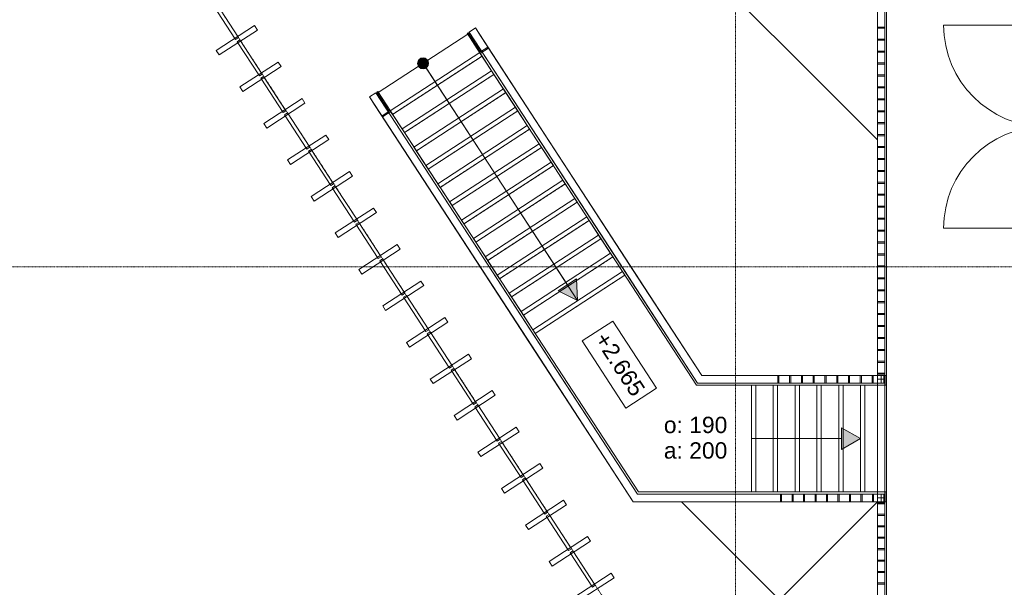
# Model space of a CAD drawing. Extents: x 0 to 92550, y 0 to 59400.
# Tile 10 of 94: x 14171 to 23207, y 25208 to 30419. Entities that reach past the tile are written whole.
import ezdxf
from ezdxf.xclip import XClip

# ---------------------------------------------------------------- set-up
doc = ezdxf.new("R2010")
doc.units = 0
doc.header["$MEASUREMENT"] = 0
doc.header["$XCLIPFRAME"] = 0
for name, pattern in [('Streep-punt fijn', [1251.000023, 626.000023, -312.5, 0, -312.5]), ('Streeplijn fijn', [234.119993, 155.999994, -78.119999]), ('Wipeout_Contour', [100000, 0, -100000])]:
    doc.linetypes.add(name, pattern=pattern)
for name, color, linetype in [('ZZ 21 Vliesgevel', 7, 'Continuous'), ('ZZ 22 Binnenwand metal stud', 7, 'Continuous'), ('ZZ 24 Vaste trappen', 7, 'Continuous'), ('ZZ 34 Balustrades', 7, 'Continuous'), ('ZZ 43 Vloerafwerking algemeen', 7, 'Continuous'), ('ZZ A Stramien', 7, 'Continuous'), ('ZZ Aankleding 2D tek', 7, 'Continuous'), ('ZZ Info_tekst Algemeen', 7, 'Continuous'), ('ZZ Zone Gebruiksruimten', 7, 'Continuous')]:
    doc.layers.add(name, color=color, linetype=linetype)
doc.styles.add('GENERATED_STYLE_2', font='arial.ttf')

# ---------------------------------------------------------------- blocks, each defined once
blk = doc.blocks.new('Drawing_1_1', base_point=(5738.9, 6500))
at = {"layer": 'ZZ 24 Vaste trappen', "linetype": 'Continuous', "lineweight": 0, "true_color": 0x000000}
for points in [[(17822.4, 30018.2), (17826.2, 29999), (17837.1, 29982.8), (17853.3, 29972), (17872.4, 29968.2), (17891.6, 29972), (17907.8, 29982.8), (17918.6, 29999), (17922.4, 30018.2), (17918.6, 30037.3), (17907.8, 30053.5), (17891.6, 30064.4), (17872.4, 30068.2), (17853.3, 30064.4), (17837.1, 30053.5), (17826.2, 30037.3)], [(19291.2, 27839.4), (19280.5, 28039.1), (19112.9, 27930)], [(21886.9, 26573.1), (21713.7, 26673.1), (21713.7, 26473.1)]]:
    blk.add_hatch(color=18, dxfattribs=at).paths.add_polyline_path(points)
at = {"layer": 'ZZ 21 Vliesgevel', "color": 7, "linetype": 'Continuous', "lineweight": 9, "ltscale": 0.01, "flags": 128}
for points in [[(16152.2, 30237.2), (16178.2, 30254.1), (15973, 30569.2), (15947, 30552.3)], [(15974.2, 30136.8), (16001.5, 30094.9), (16352.6, 30323.5), (16325.3, 30365.4)], [(16370.5, 29902), (16396.5, 29918.9), (16191.3, 30234), (16165.3, 30217.1)], [(16192.4, 29801.6), (16219.7, 29759.7), (16570.9, 29988.3), (16543.6, 30030.2)], [(16588.8, 29566.8), (16614.7, 29583.7), (16409.6, 29898.8), (16383.6, 29881.9)], [(16410.7, 29466.4), (16438, 29424.5), (16789.1, 29653.1), (16761.8, 29695)], [(16807, 29231.6), (16833, 29248.5), (16627.8, 29563.6), (16601.9, 29546.7)], [(16629, 29131.2), (16656.3, 29089.3), (17007.4, 29317.9), (16980.1, 29359.8)], [(17025.3, 28896.4), (17051.3, 28913.3), (16846.1, 29228.4), (16820.1, 29211.5)], [(16847.3, 28796), (16874.6, 28754.1), (17225.7, 28982.7), (17198.4, 29024.6)], [(17243.6, 28561.2), (17269.6, 28578.1), (17064.4, 28893.2), (17038.4, 28876.3)], [(17065.5, 28460.8), (17092.8, 28418.9), (17443.9, 28647.5), (17416.7, 28689.4)], [(17461.9, 28226), (17487.8, 28242.9), (17282.7, 28558), (17256.7, 28541.1)], [(17283.8, 28125.6), (17311.1, 28083.7), (17662.2, 28312.3), (17634.9, 28354.2)], [(17680.1, 27890.8), (17706.1, 27907.7), (17500.9, 28222.8), (17475, 28205.9)], [(17502.1, 27790.4), (17529.4, 27748.5), (17880.5, 27977.1), (17853.2, 28019)], [(17898.4, 27555.6), (17924.4, 27572.6), (17719.2, 27887.6), (17693.2, 27870.7)], [(17720.4, 27455.2), (17747.7, 27413.3), (18098.8, 27642), (18071.5, 27683.9)], [(18116.7, 27220.4), (18142.7, 27237.4), (17937.5, 27552.4), (17911.5, 27535.5)], [(17938.6, 27120), (17965.9, 27078.1), (18317, 27306.8), (18289.8, 27348.7)], [(18335, 26885.2), (18360.9, 26902.2), (18155.8, 27217.2), (18129.8, 27200.3)], [(18156.9, 26784.8), (18184.2, 26742.9), (18535.3, 26971.6), (18508, 27013.5)], [(18553.2, 26550), (18579.2, 26567), (18374, 26882), (18348.1, 26865.1)], [(18375.2, 26449.6), (18402.5, 26407.7), (18753.6, 26636.4), (18726.3, 26678.3)], [(18771.5, 26214.9), (18797.5, 26231.8), (18592.3, 26546.9), (18566.3, 26529.9)], [(18593.5, 26114.4), (18620.7, 26072.5), (18971.9, 26301.2), (18944.6, 26343.1)], [(18989.8, 25879.7), (19015.8, 25896.6), (18810.6, 26211.7), (18784.6, 26194.7)], [(18811.7, 25779.2), (18839, 25737.3), (19190.1, 25966), (19162.9, 26007.9)], [(19208.1, 25544.5), (19234, 25561.4), (19028.9, 25876.5), (19002.9, 25859.5)], [(19030, 25444), (19057.3, 25402.1), (19408.4, 25630.8), (19381.1, 25672.7)], [(19426.3, 25209.3), (19452.3, 25226.2), (19247.1, 25541.3), (19221.2, 25524.3)], [(19248.3, 25108.8), (19275.6, 25066.9), (19626.7, 25295.6), (19599.4, 25337.5)]]:
    blk.add_lwpolyline(points, close=True, dxfattribs=at)
at = {"layer": 'ZZ 22 Binnenwand metal stud', "color": 7, "linetype": 'Continuous', "lineweight": 9, "ltscale": 0.01}
for p, q in [((23581.9, 30369), (22649.9, 30369)), ((23581.9, 28505), (22649.9, 28505))]:
    blk.add_line(p, q, dxfattribs=at)
for centre, start, end in [((23581.9, 30369), 180, 270), ((23581.9, 28505), 90, 180)]:
    blk.add_arc(centre, 932, start, end, dxfattribs=at)
at = {"layer": 'ZZ 24 Vaste trappen', "color": 7, "linetype": 'Continuous', "lineweight": 5, "ltscale": 0.01}
for p, q in [((17872.4, 30018.2), (19196.7, 27984.5)), ((17899.7, 29976.3), (19291.2, 27839.4)), ((19112.9, 27930), (19280.5, 28039.1)), ((19291.2, 27839.4), (19280.5, 28039.1)), ((19291.2, 27839.4), (19112.9, 27930)), ((21713.7, 26473.1), (21713.7, 26673.1)), ((21886.9, 26573.1), (21713.7, 26673.1)), ((20886.9, 26573.1), (21713.7, 26573.1)), ((21886.9, 26573.1), (21713.7, 26473.1))]:
    blk.add_line(p, q, dxfattribs=at)
at = {"layer": 'ZZ 24 Vaste trappen', "color": 7, "linetype": 'Streeplijn fijn', "lineweight": 5, "ltscale": 0.01}
for p, q in [((17701.9, 29382.1), (18523.2, 29916.8)), ((17811.1, 29214.5), (18632.3, 29749.2)), ((17920.2, 29046.9), (18741.4, 29581.6)), ((18029.3, 28879.3), (18850.6, 29414)), ((18138.5, 28711.7), (18959.7, 29246.4)), ((18247.6, 28544.1), (19068.8, 29078.8)), ((18356.7, 28376.5), (19178, 28911.2)), ((18465.9, 28208.9), (19287.1, 28743.6)), ((18575, 28041.3), (19396.3, 28576)), ((18684.2, 27873.7), (19505.4, 28408.4)), ((18793.3, 27706.1), (19614.5, 28240.8)), ((18902.4, 27538.5), (19723.7, 28073.2)), ((20926.9, 26083.1), (20926.9, 27063.1))]:
    blk.add_line(p, q, dxfattribs=at)
at = {"layer": 'ZZ 24 Vaste trappen', "color": 7, "linetype": 'Continuous', "lineweight": 9, "ltscale": 0.01}
for p, q in [((19747.6, 28036.5), (20381.4, 27063.1)), ((19823, 28085.6), (20430.2, 27153.1)), ((18926.4, 27501.7), (19850.1, 26083.1)), ((18850.9, 27452.6), (19801.3, 25993.1)), ((20430.2, 27153.1), (20770.7, 27153.1)), ((20381.4, 27063.1), (20770.7, 27063.1)), ((19850.1, 26083.1), (20770.7, 26083.1)), ((19801.3, 25993.1), (20770.7, 25993.1))]:
    blk.add_line(p, q, dxfattribs=at)
at = {"layer": 'ZZ 24 Vaste trappen', "color": 7, "linetype": 'Continuous', "lineweight": 9, "ltscale": 0.01, "flags": 128}
for points in [[(17592.8, 29549.7), (18414, 30084.4), (18283.1, 30285.5), (17461.8, 29750.8)], [(17701.9, 29382.1), (18523.2, 29916.8), (18392.2, 30117.9), (17571, 29583.2)], [(17811.1, 29214.5), (18632.3, 29749.2), (18501.3, 29950.3), (17680.1, 29415.6)], [(17920.2, 29046.9), (18741.4, 29581.6), (18610.5, 29782.7), (17789.2, 29248)], [(18029.3, 28879.3), (18850.6, 29414), (18719.6, 29615.2), (17898.4, 29080.4)], [(18138.5, 28711.7), (18959.7, 29246.4), (18828.7, 29447.6), (18007.5, 28912.8)], [(18247.6, 28544.1), (19068.8, 29078.8), (18937.9, 29280), (18116.6, 28745.2)], [(18356.7, 28376.5), (19178, 28911.2), (19047, 29112.4), (18225.8, 28577.6)], [(18465.9, 28208.9), (19287.1, 28743.6), (19156.2, 28944.8), (18334.9, 28410)], [(18575, 28041.3), (19396.3, 28576), (19265.3, 28777.2), (18444.1, 28242.4)], [(18684.2, 27873.7), (19505.4, 28408.4), (19374.4, 28609.6), (18553.2, 28074.8)], [(18793.3, 27706.1), (19614.5, 28240.8), (19483.6, 28442), (18662.3, 27907.2)], [(18902.4, 27538.5), (19723.7, 28073.2), (19592.7, 28274.4), (18771.5, 27739.6)], [(19850.1, 26083.1), (20926.9, 26083.1), (20926.9, 27063.1), (20381.4, 27063.1), (19701.8, 28106.8), (18880.6, 27572)]]:
    blk.add_lwpolyline(points, close=True, dxfattribs=at)
at = {"layer": 'ZZ 24 Vaste trappen', "color": 7, "linetype": 'Continuous', "lineweight": 5, "ltscale": 0.01}
blk.add_circle((17872.4, 30018.2), 50, dxfattribs=at)
at = {"layer": 'ZZ 34 Balustrades', "color": 7, "linetype": 'Continuous', "lineweight": 9, "ltscale": 0.01}
for p, q in [((19760, 28054.1), (20392.3, 27083.1)), ((19783.5, 28018.1), (20392.3, 27083.1)), ((19783.5, 28018.1), (20392.3, 27083.1)), ((19818.7, 28092.3), (20430.2, 27153.1)), ((19842.1, 28056.3), (20430.2, 27153.1)), ((19842.1, 28056.3), (20430.2, 27153.1)), ((18905.2, 27497.5), (19839.3, 26063.1)), ((18846.6, 27459.3), (19801.3, 25993.1)), ((18870.1, 27423.3), (19801.3, 25993.1)), ((18870.1, 27423.3), (19801.3, 25993.1)), ((18928.7, 27461.5), (19839.3, 26063.1)), ((18928.7, 27461.5), (19839.3, 26063.1)), ((20805.7, 27153.1), (20430.2, 27153.1)), ((20762.7, 27153.1), (20430.2, 27153.1)), ((20805.7, 27153.1), (20430.2, 27153.1)), ((20805.7, 27083.1), (20392.3, 27083.1)), ((20762.7, 27083.1), (20392.3, 27083.1)), ((20805.7, 27083.1), (20392.3, 27083.1)), ((20805.7, 26063.1), (19839.3, 26063.1)), ((20762.7, 26063.1), (19839.3, 26063.1)), ((20805.7, 26063.1), (19839.3, 26063.1)), ((20805.7, 25993.1), (19801.3, 25993.1)), ((20762.7, 25993.1), (19801.3, 25993.1)), ((20805.7, 25993.1), (19801.3, 25993.1))]:
    blk.add_line(p, q, dxfattribs=at)
at = {"layer": 'ZZ A Stramien', "color": 7, "linetype": 'Streep-punt fijn', "lineweight": 9, "ltscale": 0.01}
blk.add_line((20738.9, 6500), (20738.9, 52900), dxfattribs=at)
at = {"layer": 'ZZ Info_tekst Algemeen', "color": 7, "linetype": 'Continuous', "lineweight": 5, "ltscale": 0.01}
for p, q in [((19613.3, 27652.3), (19332, 27469.1)), ((20014.4, 27036.5), (19613.3, 27652.3)), ((19332, 27469.1), (19733.1, 26853.3)), ((19733.1, 26853.3), (20014.4, 27036.5))]:
    blk.add_line(p, q, dxfattribs=at)
at = {"layer": 'ZZ Info_tekst Algemeen', "color": 7, "linetype": 'Continuous', "lineweight": 5, "insert": (19679.3, 27256.8), "char_height": 150, "attachment_point": 5, "rotation": 303.07149, "style": 'GENERATED_STYLE_2'}
blk.add_mtext('\\A1;{\\pqc;\\fArial|b0|i0|c0|p0;\\W1.000000;+2.665}', dxfattribs=at)
at = {"layer": 'ZZ Info_tekst Algemeen', "color": 7, "linetype": 'Continuous', "lineweight": 5, "insert": (20082.5, 26580.4), "char_height": 150, "attachment_point": 4, "line_spacing_factor": 0.938208, "style": 'GENERATED_STYLE_2'}
blk.add_mtext('\\A1;{\\pql;\\fArial|b0|i0|c0|p0;\\W1.000000;o: 190\\P\\pql;\\fArial|b0|i0|c0|p0;\\W1.000000;a: 200}', dxfattribs=at)
at = {"color": 254, "linetype": 'Wipeout_Contour', "lineweight": 0, "ltscale": 137522.888794}
blk.add_wipeout([(21138.9, 27153.1), (21128.9, 27153.1), (21128.9, 27083.1), (21138.9, 27083.1)], dxfattribs=at).dxf.layer = 'ZZ 34 Balustrades'
at = {"color": 254, "linetype": 'Wipeout_Contour', "lineweight": 0, "ltscale": 137789.129165}
blk.add_wipeout([(21247, 27153.1), (21237, 27153.1), (21237, 27083.1), (21247, 27083.1)], dxfattribs=at).dxf.layer = 'ZZ 34 Balustrades'
at = {"color": 254, "linetype": 'Wipeout_Contour', "lineweight": 0, "ltscale": 138056.210612}
blk.add_wipeout([(21355.1, 27153.1), (21345.1, 27153.1), (21345.1, 27083.1), (21355.1, 27083.1)], dxfattribs=at).dxf.layer = 'ZZ 34 Balustrades'
at = {"color": 254, "linetype": 'Wipeout_Contour', "lineweight": 0, "ltscale": 138324.128262}
blk.add_wipeout([(21463.2, 27153.1), (21453.2, 27153.1), (21453.2, 27083.1), (21463.2, 27083.1)], dxfattribs=at).dxf.layer = 'ZZ 34 Balustrades'
at = {"color": 254, "linetype": 'Wipeout_Contour', "lineweight": 0, "ltscale": 138592.877267}
blk.add_wipeout([(21571.3, 27153.1), (21561.3, 27153.1), (21561.3, 27083.1), (21571.3, 27083.1)], dxfattribs=at).dxf.layer = 'ZZ 34 Balustrades'
at = {"color": 254, "linetype": 'Wipeout_Contour', "lineweight": 0, "ltscale": 138862.452798}
blk.add_wipeout([(21679.4, 27153.1), (21669.4, 27153.1), (21669.4, 27083.1), (21679.4, 27083.1)], dxfattribs=at).dxf.layer = 'ZZ 34 Balustrades'
at = {"color": 254, "linetype": 'Wipeout_Contour', "lineweight": 0, "ltscale": 139132.850052}
blk.add_wipeout([(21787.5, 27153.1), (21777.5, 27153.1), (21777.5, 27083.1), (21787.5, 27083.1)], dxfattribs=at).dxf.layer = 'ZZ 34 Balustrades'
at = {"color": 254, "linetype": 'Wipeout_Contour', "lineweight": 0, "ltscale": 139404.064246}
blk.add_wipeout([(21895.6, 27153.1), (21885.6, 27153.1), (21885.6, 27083.1), (21895.6, 27083.1)], dxfattribs=at).dxf.layer = 'ZZ 34 Balustrades'
at = {"color": 254, "linetype": 'Wipeout_Contour', "lineweight": 0, "ltscale": 139676.090624}
blk.add_wipeout([(22003.8, 27153.1), (21993.8, 27153.1), (21993.8, 27083.1), (22003.8, 27083.1)], dxfattribs=at).dxf.layer = 'ZZ 34 Balustrades'
at = {"color": 254, "linetype": 'Wipeout_Contour', "lineweight": 0, "ltscale": 139948.924447}
blk.add_wipeout([(22111.9, 27153.1), (22101.9, 27153.1), (22101.9, 27083.1), (22111.9, 27083.1)], dxfattribs=at).dxf.layer = 'ZZ 34 Balustrades'
at = {"color": 254, "linetype": 'Wipeout_Contour', "lineweight": 0, "ltscale": 134173.064105}
blk.add_wipeout([(21153.6, 25993.1), (21163.6, 25993.1), (21163.6, 26063.1), (21153.6, 26063.1)], dxfattribs=at).dxf.layer = 'ZZ 34 Balustrades'
at = {"color": 254, "linetype": 'Wipeout_Contour', "lineweight": 0, "ltscale": 134439.301624}
blk.add_wipeout([(21259, 25993.1), (21269, 25993.1), (21269, 26063.1), (21259, 26063.1)], dxfattribs=at).dxf.layer = 'ZZ 34 Balustrades'
at = {"color": 254, "linetype": 'Wipeout_Contour', "lineweight": 0, "ltscale": 134706.331468}
blk.add_wipeout([(21364.3, 25993.1), (21374.3, 25993.1), (21374.3, 26063.1), (21364.3, 26063.1)], dxfattribs=at).dxf.layer = 'ZZ 34 Balustrades'
at = {"color": 254, "linetype": 'Wipeout_Contour', "lineweight": 0, "ltscale": 134974.148933}
blk.add_wipeout([(21469.7, 25993.1), (21479.7, 25993.1), (21479.7, 26063.1), (21469.7, 26063.1)], dxfattribs=at).dxf.layer = 'ZZ 34 Balustrades'
at = {"color": 254, "linetype": 'Wipeout_Contour', "lineweight": 0, "ltscale": 135242.74934}
blk.add_wipeout([(21575.1, 25993.1), (21585.1, 25993.1), (21585.1, 26063.1), (21575.1, 26063.1)], dxfattribs=at).dxf.layer = 'ZZ 34 Balustrades'
at = {"color": 254, "linetype": 'Wipeout_Contour', "lineweight": 0, "ltscale": 135512.128034}
blk.add_wipeout([(21680.4, 25993.1), (21690.4, 25993.1), (21690.4, 26063.1), (21680.4, 26063.1)], dxfattribs=at).dxf.layer = 'ZZ 34 Balustrades'
at = {"color": 254, "linetype": 'Wipeout_Contour', "lineweight": 0, "ltscale": 135782.280382}
blk.add_wipeout([(21785.8, 25993.1), (21795.8, 25993.1), (21795.8, 26063.1), (21785.8, 26063.1)], dxfattribs=at).dxf.layer = 'ZZ 34 Balustrades'
at = {"color": 254, "linetype": 'Wipeout_Contour', "lineweight": 0, "ltscale": 136053.201776}
blk.add_wipeout([(21891.1, 25993.1), (21901.1, 25993.1), (21901.1, 26063.1), (21891.1, 26063.1)], dxfattribs=at).dxf.layer = 'ZZ 34 Balustrades'
at = {"color": 254, "linetype": 'Wipeout_Contour', "lineweight": 0, "ltscale": 136324.887632}
blk.add_wipeout([(21996.5, 25993.1), (22006.5, 25993.1), (22006.5, 26063.1), (21996.5, 26063.1)], dxfattribs=at).dxf.layer = 'ZZ 34 Balustrades'
at = {"color": 254, "linetype": 'Wipeout_Contour', "lineweight": 0, "ltscale": 136597.333387}
blk.add_wipeout([(22111.9, 25993.1), (22111.9, 26063.1), (22101.9, 26063.1), (22101.9, 25993.1)], dxfattribs=at).dxf.layer = 'ZZ 34 Balustrades'
at = {"layer": 'ZZ 24 Vaste trappen', "color": 7, "linetype": 'Continuous', "lineweight": 9, "ltscale": 0.01}
for p, q in [((20770.7, 27153.1), (21986.5, 27153.1)), ((21986.5, 27153.1), (22121.9, 27153.1)), ((22121.9, 27063.1), (22121.9, 27153.1)), ((20770.7, 27063.1), (21986.5, 27063.1)), ((21986.5, 27063.1), (22121.9, 27063.1)), ((20770.7, 26083.1), (21986.5, 26083.1)), ((21986.5, 26083.1), (22121.9, 26083.1)), ((22121.9, 25993.1), (22121.9, 26083.1)), ((20770.7, 25993.1), (21986.5, 25993.1)), ((21986.5, 25993.1), (22121.9, 25993.1))]:
    blk.add_line(p, q, dxfattribs=at)
at = {"layer": 'ZZ 24 Vaste trappen', "color": 7, "linetype": 'Streeplijn fijn', "lineweight": 5, "ltscale": 0.01}
for p, q in [((21126.9, 26083.1), (21126.9, 27063.1)), ((21326.9, 26083.1), (21326.9, 27063.1)), ((21526.9, 26083.1), (21526.9, 27063.1)), ((21726.9, 26083.1), (21726.9, 27063.1)), ((21926.9, 26083.1), (21926.9, 27063.1))]:
    blk.add_line(p, q, dxfattribs=at)
at = {"layer": 'ZZ 24 Vaste trappen', "color": 7, "linetype": 'Continuous', "lineweight": 9, "ltscale": 0.01, "flags": 128}
for points in [[(21126.9, 26083.1), (21126.9, 27063.1), (20886.9, 27063.1), (20886.9, 26083.1)], [(21326.9, 26083.1), (21326.9, 27063.1), (21086.9, 27063.1), (21086.9, 26083.1)], [(21526.9, 26083.1), (21526.9, 27063.1), (21286.9, 27063.1), (21286.9, 26083.1)], [(21726.9, 26083.1), (21726.9, 27063.1), (21486.9, 27063.1), (21486.9, 26083.1)], [(21926.9, 26083.1), (21926.9, 27063.1), (21686.9, 27063.1), (21686.9, 26083.1)], [(22126.9, 26083.1), (22126.9, 27063.1), (21886.9, 27063.1), (21886.9, 26083.1)]]:
    blk.add_lwpolyline(points, close=True, dxfattribs=at)
at = {"layer": 'ZZ 34 Balustrades', "color": 7, "linetype": 'Continuous', "lineweight": 9, "ltscale": 0.01}
for p, q in [((22111.9, 24188), (22111.9, 36565)), ((22111.9, 27083.1), (22111.9, 36565)), ((22126.9, 36580), (22126.9, 27063.1)), ((22041.9, 24188), (22041.9, 36495)), ((22041.9, 27083.1), (22041.9, 36495)), ((22041.9, 36495), (22041.9, 27063.1)), ((20762.7, 27153.1), (21978.5, 27153.1)), ((20805.7, 27153.1), (22005.7, 27153.1)), ((20805.7, 27153.1), (22005.7, 27153.1)), ((22111.9, 27153.1), (21978.5, 27153.1)), ((22111.9, 27153.1), (22005.7, 27153.1)), ((22076.9, 27153.1), (22005.7, 27153.1)), ((22041.9, 25983.1), (22041.9, 27163.1)), ((22111.9, 27163.1), (22041.9, 27163.1)), ((22076.9, 27153.1), (22076.9, 27083.1)), ((22111.9, 25983.1), (22111.9, 27163.1)), ((22111.9, 27153.1), (22111.9, 27083.1)), ((22111.9, 27153.1), (22111.9, 27083.1)), ((20762.7, 27083.1), (21978.5, 27083.1)), ((20805.7, 27083.1), (22005.7, 27083.1)), ((20805.7, 27083.1), (22005.7, 27083.1)), ((22111.9, 27083.1), (21978.5, 27083.1)), ((22111.9, 27083.1), (22005.7, 27083.1)), ((22076.9, 27083.1), (22005.7, 27083.1)), ((22111.9, 27083.1), (22041.9, 27083.1)), ((22041.9, 27063.1), (22041.9, 26083.1)), ((22126.9, 27063.1), (22126.9, 26083.1)), ((20762.7, 26063.1), (21978.5, 26063.1)), ((20805.7, 26063.1), (22005.7, 26063.1)), ((20805.7, 26063.1), (22005.7, 26063.1)), ((22111.9, 26063.1), (21978.5, 26063.1)), ((22111.9, 26063.1), (22005.7, 26063.1)), ((22076.9, 26063.1), (22005.7, 26063.1)), ((22041.9, 26083.1), (22041.9, 24188)), ((22041.9, 24188.2), (22041.9, 26063.1)), ((22111.9, 26063.1), (22041.9, 26063.1)), ((22076.9, 26063.1), (22076.9, 25993.1)), ((22111.9, 26063.1), (22111.9, 25993.1)), ((22111.9, 26063.1), (22111.9, 25993.1)), ((22111.9, 24188.2), (22111.9, 26063.1)), ((22126.9, 26083.1), (22126.9, 24188)), ((20762.7, 25993.1), (21978.5, 25993.1)), ((20805.7, 25993.1), (22005.7, 25993.1)), ((20805.7, 25993.1), (22005.7, 25993.1)), ((22111.9, 25993.1), (21978.5, 25993.1)), ((22111.9, 25993.1), (22005.7, 25993.1)), ((22076.9, 25993.1), (22005.7, 25993.1)), ((22111.9, 25983.1), (22041.9, 25983.1))]:
    blk.add_line(p, q, dxfattribs=at)
at = {"layer": 'ZZ 34 Balustrades', "color": 7, "linetype": 'Continuous', "lineweight": 9, "ltscale": 0.01, "flags": 128}
for points in [[(21128.9, 27083.1), (21128.9, 27153.1)], [(21128.9, 27153.1), (21138.9, 27153.1)], [(21138.9, 27153.1), (21138.9, 27083.1)], [(21237, 27083.1), (21237, 27153.1)], [(21237, 27153.1), (21247, 27153.1)], [(21247, 27153.1), (21247, 27083.1)], [(21345.1, 27083.1), (21345.1, 27153.1)], [(21345.1, 27153.1), (21355.1, 27153.1)], [(21355.1, 27153.1), (21355.1, 27083.1)], [(21453.2, 27083.1), (21453.2, 27153.1)], [(21453.2, 27153.1), (21463.2, 27153.1)], [(21463.2, 27153.1), (21463.2, 27083.1)], [(21561.3, 27083.1), (21561.3, 27153.1)], [(21561.3, 27153.1), (21571.3, 27153.1)], [(21571.3, 27153.1), (21571.3, 27083.1)], [(21669.4, 27083.1), (21669.4, 27153.1)], [(21669.4, 27153.1), (21679.4, 27153.1)], [(21679.4, 27153.1), (21679.4, 27083.1)], [(21777.5, 27083.1), (21777.5, 27153.1)], [(21777.5, 27153.1), (21787.5, 27153.1)], [(21787.5, 27153.1), (21787.5, 27083.1)], [(21885.6, 27083.1), (21885.6, 27153.1)], [(21885.6, 27153.1), (21895.6, 27153.1)], [(21895.6, 27153.1), (21895.6, 27083.1)], [(21993.8, 27083.1), (21993.8, 27153.1)], [(21993.8, 27153.1), (22003.8, 27153.1)], [(22003.8, 27153.1), (22003.8, 27083.1)], [(21138.9, 27083.1), (21128.9, 27083.1)], [(21247, 27083.1), (21237, 27083.1)], [(21355.1, 27083.1), (21345.1, 27083.1)], [(21463.2, 27083.1), (21453.2, 27083.1)], [(21571.3, 27083.1), (21561.3, 27083.1)], [(21679.4, 27083.1), (21669.4, 27083.1)], [(21787.5, 27083.1), (21777.5, 27083.1)], [(21895.6, 27083.1), (21885.6, 27083.1)], [(22003.8, 27083.1), (21993.8, 27083.1)], [(21153.6, 26063.1), (21163.6, 26063.1)], [(21153.6, 25993.1), (21153.6, 26063.1)], [(21163.6, 26063.1), (21163.6, 25993.1)], [(21259, 26063.1), (21269, 26063.1)], [(21259, 25993.1), (21259, 26063.1)], [(21269, 26063.1), (21269, 25993.1)], [(21364.3, 26063.1), (21374.3, 26063.1)], [(21364.3, 25993.1), (21364.3, 26063.1)], [(21374.3, 26063.1), (21374.3, 25993.1)], [(21469.7, 26063.1), (21479.7, 26063.1)], [(21469.7, 25993.1), (21469.7, 26063.1)], [(21479.7, 26063.1), (21479.7, 25993.1)], [(21575.1, 26063.1), (21585.1, 26063.1)], [(21575.1, 25993.1), (21575.1, 26063.1)], [(21585.1, 26063.1), (21585.1, 25993.1)], [(21680.4, 26063.1), (21690.4, 26063.1)], [(21680.4, 25993.1), (21680.4, 26063.1)], [(21690.4, 26063.1), (21690.4, 25993.1)], [(21785.8, 26063.1), (21795.8, 26063.1)], [(21785.8, 25993.1), (21785.8, 26063.1)], [(21795.8, 26063.1), (21795.8, 25993.1)], [(21891.1, 26063.1), (21901.1, 26063.1)], [(21891.1, 25993.1), (21891.1, 26063.1)], [(21901.1, 26063.1), (21901.1, 25993.1)], [(21996.5, 26063.1), (22006.5, 26063.1)], [(21996.5, 25993.1), (21996.5, 26063.1)], [(22006.5, 26063.1), (22006.5, 25993.1)], [(21163.6, 25993.1), (21153.6, 25993.1)], [(21269, 25993.1), (21259, 25993.1)], [(21374.3, 25993.1), (21364.3, 25993.1)], [(21479.7, 25993.1), (21469.7, 25993.1)], [(21585.1, 25993.1), (21575.1, 25993.1)], [(21690.4, 25993.1), (21680.4, 25993.1)], [(21795.8, 25993.1), (21785.8, 25993.1)], [(21901.1, 25993.1), (21891.1, 25993.1)], [(22006.5, 25993.1), (21996.5, 25993.1)]]:
    blk.add_lwpolyline(points, dxfattribs=at)
for points in [[(22111.9, 27153.1), (22111.9, 27083.1), (22101.9, 27083.1), (22101.9, 27153.1)], [(22111.9, 25993.1), (22111.9, 26063.1), (22101.9, 26063.1), (22101.9, 25993.1)]]:
    blk.add_lwpolyline(points, close=True, dxfattribs=at)
at = {"layer": 'ZZ 43 Vloerafwerking algemeen', "color": 7, "linetype": 'Continuous', "lineweight": 15, "ltscale": 0.01, "flags": 128}
blk.add_lwpolyline([(22126.9, 36578), (22126.9, 24038.8), (20876.3, 23224.5), (22135.8, 21290.3), (22189.5, 21325.2), (22289.9, 21171), (22236.2, 21136.1), (25341.7, 16367.1), (25395.4, 16402), (25495.8, 16247.8), (25442.1, 16212.9), (27693.9, 12755), (27693.9, 28680), (28218.9, 28680), (28218.9, 38313)], dxfattribs=at)
at = {"layer": 'ZZ Aankleding 2D tek', "color": 7, "linetype": 'Continuous', "lineweight": 5, "ltscale": 0.01, "flags": 128}
blk.add_lwpolyline([(20244.1, 25993.1), (22041.9, 24195.3)], dxfattribs=at)
at = {"layer": 'ZZ Zone Gebruiksruimten', "color": 255, "linetype": 'Continuous', "lineweight": 0, "ltscale": 0.01, "flags": 128}
blk.add_lwpolyline([(19723.9, 39950), (19723.9, 38450), (20523.9, 38450), (20523.9, 36580), (22126.9, 36580), (22126.9, 24188), (23588.9, 25140), (23588.9, 39950)], close=True, dxfattribs=at)
at = {"color": 254, "linetype": 'Wipeout_Contour', "lineweight": 0, "ltscale": 212091.620599}
blk.add_wipeout([(18286, 30299.4), (18277.6, 30293.9), (18397.6, 30109.6), (18473.1, 30158.7), (18467.6, 30167.1), (18400.6, 30123.4)], dxfattribs=at).dxf.layer = 'ZZ 24 Vaste trappen'
at = {"color": 254, "linetype": 'Wipeout_Contour', "lineweight": 0, "ltscale": 206445.399795}
blk.add_wipeout([(17501, 29525.7), (17576.4, 29574.8), (17456.4, 29759.2), (17448, 29753.7), (17562.6, 29577.7), (17495.5, 29534.1)], dxfattribs=at).dxf.layer = 'ZZ 24 Vaste trappen'
at = {"layer": 'ZZ 24 Vaste trappen', "color": 7, "linetype": 'Continuous', "lineweight": 9, "ltscale": 0.01}
for p, q in [((18397.6, 30109.6), (18473.1, 30158.7)), ((18397.6, 30109.6), (19747.6, 28036.5)), ((18473.1, 30158.7), (19823, 28085.6)), ((17501, 29525.7), (17576.4, 29574.8)), ((17576.4, 29574.8), (18926.4, 27501.7)), ((17501, 29525.7), (18850.9, 27452.6))]:
    blk.add_line(p, q, dxfattribs=at)
at = {"layer": 'ZZ 24 Vaste trappen', "color": 7, "linetype": 'Streeplijn fijn', "lineweight": 5, "ltscale": 0.01}
blk.add_line((17592.8, 29549.7), (18414, 30084.4), dxfattribs=at)
at = {"layer": 'ZZ 24 Vaste trappen', "color": 7, "linetype": 'Continuous', "lineweight": 9, "ltscale": 0.01, "flags": 128}
for points in [[(18277.6, 30293.9), (18286, 30299.4)], [(18397.6, 30109.6), (18277.6, 30293.9)], [(18286, 30299.4), (18400.6, 30123.4)], [(18473.1, 30158.7), (18397.6, 30109.6)], [(18400.6, 30123.4), (18467.6, 30167.1)], [(18467.6, 30167.1), (18473.1, 30158.7)], [(17448, 29753.7), (17456.4, 29759.2)], [(17562.6, 29577.7), (17448, 29753.7)], [(17456.4, 29759.2), (17576.4, 29574.8)], [(17495.5, 29534.1), (17562.6, 29577.7)], [(17576.4, 29574.8), (17501, 29525.7)], [(17501, 29525.7), (17495.5, 29534.1)]]:
    blk.add_lwpolyline(points, dxfattribs=at)
at = {"layer": 'ZZ 34 Balustrades', "color": 7, "linetype": 'Continuous', "lineweight": 9, "ltscale": 0.01}
for p, q in [((18294.4, 30304.8), (18353, 30343)), ((18294.4, 30304.8), (18353, 30343)), ((18294.4, 30304.8), (18353, 30343)), ((18294.4, 30304.8), (18347, 30224.1)), ((18294.4, 30304.8), (19783.5, 28018.1)), ((18294.4, 30304.8), (19783.5, 28018.1)), ((18353, 30343), (18405.6, 30262.3)), ((18353, 30343), (19842.1, 28056.3)), ((18353, 30343), (19842.1, 28056.3)), ((18347, 30224.1), (19760, 28054.1)), ((18405.6, 30262.3), (19818.7, 28092.3)), ((17380.9, 29710), (17439.6, 29748.2)), ((17380.9, 29710), (17439.6, 29748.2)), ((17380.9, 29710), (17439.6, 29748.2)), ((17439.6, 29748.2), (18928.7, 27461.5)), ((17439.6, 29748.2), (17492.2, 29667.5)), ((17439.6, 29748.2), (18928.7, 27461.5)), ((17380.9, 29710), (18870.1, 27423.3)), ((17380.9, 29710), (17433.5, 29629.3)), ((17380.9, 29710), (18870.1, 27423.3)), ((17492.2, 29667.5), (18905.2, 27497.5)), ((17433.5, 29629.3), (18846.6, 27459.3))]:
    blk.add_line(p, q, dxfattribs=at)
at = {"layer": 'ZZ Aankleding 2D tek', "color": 7, "linetype": 'Continuous', "lineweight": 5, "ltscale": 0.01, "flags": 128}
blk.add_lwpolyline([(16281.3, 35075.7), (22041.9, 29315.1)], dxfattribs=at)
at = {"color": 254, "linetype": 'Wipeout_Contour', "lineweight": 0, "ltscale": 146583.914341}
blk.add_wipeout([(22041.9, 29254.6), (22041.9, 29244.6), (22111.9, 29244.6), (22111.9, 29254.6)], dxfattribs=at).dxf.layer = 'ZZ 34 Balustrades'
at = {"color": 254, "linetype": 'Wipeout_Contour', "lineweight": 0, "ltscale": 146234.39093}
blk.add_wipeout([(22041.9, 29145), (22041.9, 29135), (22111.9, 29135), (22111.9, 29145)], dxfattribs=at).dxf.layer = 'ZZ 34 Balustrades'
at = {"color": 254, "linetype": 'Wipeout_Contour', "lineweight": 0, "ltscale": 145885.346375}
blk.add_wipeout([(22041.9, 29035.5), (22041.9, 29025.5), (22111.9, 29025.5), (22111.9, 29035.5)], dxfattribs=at).dxf.layer = 'ZZ 34 Balustrades'
at = {"color": 254, "linetype": 'Wipeout_Contour', "lineweight": 0, "ltscale": 145536.784121}
blk.add_wipeout([(22041.9, 28925.9), (22041.9, 28915.9), (22111.9, 28915.9), (22111.9, 28925.9)], dxfattribs=at).dxf.layer = 'ZZ 34 Balustrades'
at = {"color": 254, "linetype": 'Wipeout_Contour', "lineweight": 0, "ltscale": 145188.707643}
blk.add_wipeout([(22041.9, 28816.4), (22041.9, 28806.4), (22111.9, 28806.4), (22111.9, 28816.4)], dxfattribs=at).dxf.layer = 'ZZ 34 Balustrades'
at = {"color": 254, "linetype": 'Wipeout_Contour', "lineweight": 0, "ltscale": 144841.120441}
blk.add_wipeout([(22041.9, 28706.8), (22041.9, 28696.8), (22111.9, 28696.8), (22111.9, 28706.8)], dxfattribs=at).dxf.layer = 'ZZ 34 Balustrades'
at = {"color": 254, "linetype": 'Wipeout_Contour', "lineweight": 0, "ltscale": 144494.026049}
blk.add_wipeout([(22041.9, 28597.3), (22041.9, 28587.3), (22111.9, 28587.3), (22111.9, 28597.3)], dxfattribs=at).dxf.layer = 'ZZ 34 Balustrades'
at = {"color": 254, "linetype": 'Wipeout_Contour', "lineweight": 0, "ltscale": 144147.428024}
blk.add_wipeout([(22041.9, 28487.7), (22041.9, 28477.7), (22111.9, 28477.7), (22111.9, 28487.7)], dxfattribs=at).dxf.layer = 'ZZ 34 Balustrades'
at = {"color": 254, "linetype": 'Wipeout_Contour', "lineweight": 0, "ltscale": 143801.329957}
blk.add_wipeout([(22041.9, 28378.2), (22041.9, 28368.2), (22111.9, 28368.2), (22111.9, 28378.2)], dxfattribs=at).dxf.layer = 'ZZ 34 Balustrades'
at = {"color": 254, "linetype": 'Wipeout_Contour', "lineweight": 0, "ltscale": 143455.735465}
blk.add_wipeout([(22041.9, 28268.6), (22041.9, 28258.6), (22111.9, 28258.6), (22111.9, 28268.6)], dxfattribs=at).dxf.layer = 'ZZ 34 Balustrades'
at = {"color": 254, "linetype": 'Wipeout_Contour', "lineweight": 0, "ltscale": 143110.648198}
blk.add_wipeout([(22041.9, 28159.1), (22041.9, 28149.1), (22111.9, 28149.1), (22111.9, 28159.1)], dxfattribs=at).dxf.layer = 'ZZ 34 Balustrades'
at = {"color": 254, "linetype": 'Wipeout_Contour', "lineweight": 0, "ltscale": 142766.071833}
blk.add_wipeout([(22041.9, 28049.5), (22041.9, 28039.5), (22111.9, 28039.5), (22111.9, 28049.5)], dxfattribs=at).dxf.layer = 'ZZ 34 Balustrades'
at = {"color": 254, "linetype": 'Wipeout_Contour', "lineweight": 0, "ltscale": 142422.010078}
blk.add_wipeout([(22041.9, 27940), (22041.9, 27930), (22111.9, 27930), (22111.9, 27940)], dxfattribs=at).dxf.layer = 'ZZ 34 Balustrades'
at = {"color": 254, "linetype": 'Wipeout_Contour', "lineweight": 0, "ltscale": 142078.466673}
blk.add_wipeout([(22041.9, 27830.4), (22041.9, 27820.4), (22111.9, 27820.4), (22111.9, 27830.4)], dxfattribs=at).dxf.layer = 'ZZ 34 Balustrades'
at = {"color": 254, "linetype": 'Wipeout_Contour', "lineweight": 0, "ltscale": 141735.445385}
blk.add_wipeout([(22041.9, 27720.9), (22041.9, 27710.9), (22111.9, 27710.9), (22111.9, 27720.9)], dxfattribs=at).dxf.layer = 'ZZ 34 Balustrades'
at = {"color": 254, "linetype": 'Wipeout_Contour', "lineweight": 0, "ltscale": 141392.950016}
blk.add_wipeout([(22041.9, 27611.3), (22041.9, 27601.3), (22111.9, 27601.3), (22111.9, 27611.3)], dxfattribs=at).dxf.layer = 'ZZ 34 Balustrades'
at = {"color": 254, "linetype": 'Wipeout_Contour', "lineweight": 0, "ltscale": 141050.984396}
blk.add_wipeout([(22041.9, 27501.8), (22041.9, 27491.8), (22111.9, 27491.8), (22111.9, 27501.8)], dxfattribs=at).dxf.layer = 'ZZ 34 Balustrades'
at = {"color": 254, "linetype": 'Wipeout_Contour', "lineweight": 0, "ltscale": 140709.552388}
blk.add_wipeout([(22041.9, 27392.2), (22041.9, 27382.2), (22111.9, 27382.2), (22111.9, 27392.2)], dxfattribs=at).dxf.layer = 'ZZ 34 Balustrades'
at = {"color": 254, "linetype": 'Wipeout_Contour', "lineweight": 0, "ltscale": 140368.657885}
blk.add_wipeout([(22041.9, 27282.7), (22041.9, 27272.7), (22111.9, 27272.7), (22111.9, 27282.7)], dxfattribs=at).dxf.layer = 'ZZ 34 Balustrades'
at = {"color": 254, "linetype": 'Wipeout_Contour', "lineweight": 0, "ltscale": 140028.304813}
blk.add_wipeout([(22041.9, 27173.1), (22041.9, 27163.1), (22111.9, 27163.1), (22111.9, 27173.1)], dxfattribs=at).dxf.layer = 'ZZ 34 Balustrades'
at = {"color": 254, "linetype": 'Wipeout_Contour', "lineweight": 0, "ltscale": 136367.229973}
blk.add_wipeout([(22041.9, 25983.1), (22041.9, 25973.1), (22111.9, 25973.1), (22111.9, 25983.1)], dxfattribs=at).dxf.layer = 'ZZ 34 Balustrades'
at = {"color": 254, "linetype": 'Wipeout_Contour', "lineweight": 0, "ltscale": 136047.437514}
blk.add_wipeout([(22041.9, 25878.1), (22041.9, 25868.1), (22111.9, 25868.1), (22111.9, 25878.1)], dxfattribs=at).dxf.layer = 'ZZ 34 Balustrades'
at = {"color": 254, "linetype": 'Wipeout_Contour', "lineweight": 0, "ltscale": 135728.191422}
blk.add_wipeout([(22041.9, 25773.1), (22041.9, 25763.1), (22111.9, 25763.1), (22111.9, 25773.1)], dxfattribs=at).dxf.layer = 'ZZ 34 Balustrades'
at = {"color": 254, "linetype": 'Wipeout_Contour', "lineweight": 0, "ltscale": 135409.495561}
blk.add_wipeout([(22041.9, 25668.1), (22041.9, 25658.1), (22111.9, 25658.1), (22111.9, 25668.1)], dxfattribs=at).dxf.layer = 'ZZ 34 Balustrades'
at = {"color": 254, "linetype": 'Wipeout_Contour', "lineweight": 0, "ltscale": 135091.353825}
blk.add_wipeout([(22041.9, 25563.1), (22041.9, 25553.1), (22111.9, 25553.1), (22111.9, 25563.1)], dxfattribs=at).dxf.layer = 'ZZ 34 Balustrades'
at = {"color": 254, "linetype": 'Wipeout_Contour', "lineweight": 0, "ltscale": 134773.770138}
blk.add_wipeout([(22041.9, 25458.1), (22041.9, 25448.1), (22111.9, 25448.1), (22111.9, 25458.1)], dxfattribs=at).dxf.layer = 'ZZ 34 Balustrades'
at = {"color": 254, "linetype": 'Wipeout_Contour', "lineweight": 0, "ltscale": 134456.748455}
blk.add_wipeout([(22041.9, 25353.1), (22041.9, 25343.1), (22111.9, 25343.1), (22111.9, 25353.1)], dxfattribs=at).dxf.layer = 'ZZ 34 Balustrades'
at = {"color": 254, "linetype": 'Wipeout_Contour', "lineweight": 0, "ltscale": 134140.292761}
blk.add_wipeout([(22041.9, 25248.1), (22041.9, 25238.1), (22111.9, 25238.1), (22111.9, 25248.1)], dxfattribs=at).dxf.layer = 'ZZ 34 Balustrades'
at = {"layer": 'ZZ 34 Balustrades', "color": 7, "linetype": 'Continuous', "lineweight": 9, "ltscale": 0.01}
for p, q in [((22041.9, 27118.1), (22111.9, 27118.1)), ((22041.9, 26028.1), (22041.9, 24188)), ((22041.9, 26028.1), (22111.9, 26028.1)), ((22111.9, 26028.1), (22111.9, 24188))]:
    blk.add_line(p, q, dxfattribs=at)
at = {"layer": 'ZZ 34 Balustrades', "color": 7, "linetype": 'Continuous', "lineweight": 9, "ltscale": 0.01, "flags": 128}
for points in [[(22041.9, 29254.6), (22111.9, 29254.6), (22111.9, 29244.6), (22041.9, 29244.6)], [(22041.9, 29145), (22111.9, 29145), (22111.9, 29135), (22041.9, 29135)], [(22041.9, 29035.5), (22111.9, 29035.5), (22111.9, 29025.5), (22041.9, 29025.5)], [(22041.9, 28925.9), (22111.9, 28925.9), (22111.9, 28915.9), (22041.9, 28915.9)], [(22041.9, 28816.4), (22111.9, 28816.4), (22111.9, 28806.4), (22041.9, 28806.4)], [(22041.9, 28706.8), (22111.9, 28706.8), (22111.9, 28696.8), (22041.9, 28696.8)], [(22041.9, 28597.3), (22111.9, 28597.3), (22111.9, 28587.3), (22041.9, 28587.3)], [(22041.9, 28487.7), (22111.9, 28487.7), (22111.9, 28477.7), (22041.9, 28477.7)], [(22041.9, 28378.2), (22111.9, 28378.2), (22111.9, 28368.2), (22041.9, 28368.2)], [(22041.9, 28268.6), (22111.9, 28268.6), (22111.9, 28258.6), (22041.9, 28258.6)], [(22041.9, 28159.1), (22111.9, 28159.1), (22111.9, 28149.1), (22041.9, 28149.1)], [(22041.9, 28049.5), (22111.9, 28049.5), (22111.9, 28039.5), (22041.9, 28039.5)], [(22041.9, 27940), (22111.9, 27940), (22111.9, 27930), (22041.9, 27930)], [(22041.9, 27830.4), (22111.9, 27830.4), (22111.9, 27820.4), (22041.9, 27820.4)], [(22041.9, 27720.9), (22111.9, 27720.9), (22111.9, 27710.9), (22041.9, 27710.9)], [(22041.9, 27611.3), (22111.9, 27611.3), (22111.9, 27601.3), (22041.9, 27601.3)], [(22041.9, 27501.8), (22111.9, 27501.8), (22111.9, 27491.8), (22041.9, 27491.8)], [(22041.9, 27392.2), (22111.9, 27392.2), (22111.9, 27382.2), (22041.9, 27382.2)], [(22041.9, 27282.7), (22111.9, 27282.7), (22111.9, 27272.7), (22041.9, 27272.7)], [(22041.9, 27173.1), (22111.9, 27173.1), (22111.9, 27163.1), (22041.9, 27163.1)], [(22041.9, 25983.1), (22111.9, 25983.1), (22111.9, 25973.1), (22041.9, 25973.1)], [(22041.9, 25878.1), (22111.9, 25878.1), (22111.9, 25868.1), (22041.9, 25868.1)], [(22041.9, 25773.1), (22111.9, 25773.1), (22111.9, 25763.1), (22041.9, 25763.1)], [(22041.9, 25668.1), (22111.9, 25668.1), (22111.9, 25658.1), (22041.9, 25658.1)], [(22041.9, 25563.1), (22111.9, 25563.1), (22111.9, 25553.1), (22041.9, 25553.1)], [(22041.9, 25458.1), (22111.9, 25458.1), (22111.9, 25448.1), (22041.9, 25448.1)], [(22041.9, 25353.1), (22111.9, 25353.1), (22111.9, 25343.1), (22041.9, 25343.1)], [(22041.9, 25248.1), (22111.9, 25248.1), (22111.9, 25238.1), (22041.9, 25238.1)]]:
    blk.add_lwpolyline(points, close=True, dxfattribs=at)
at = {"layer": 'ZZ A Stramien', "color": 7, "linetype": 'Streep-punt fijn', "lineweight": 9, "ltscale": 0.01}
blk.add_line((8788.9, 28150), (61238.9, 28150), dxfattribs=at)
at = {"layer": 'ZZ Aankleding 2D tek', "color": 7, "linetype": 'Continuous', "lineweight": 5, "ltscale": 0.01, "flags": 128}
blk.add_lwpolyline([(20244.1, 24195.3), (22041.9, 25993.1)], dxfattribs=at)
at = {"color": 254, "linetype": 'Wipeout_Contour', "lineweight": 0, "ltscale": 150104.747358}
blk.add_wipeout([(22041.9, 30350.1), (22041.9, 30340.1), (22111.9, 30340.1), (22111.9, 30350.1)], dxfattribs=at).dxf.layer = 'ZZ 34 Balustrades'
at = {"color": 254, "linetype": 'Wipeout_Contour', "lineweight": 0, "ltscale": 149750.618811}
blk.add_wipeout([(22041.9, 30240.6), (22041.9, 30230.6), (22111.9, 30230.6), (22111.9, 30240.6)], dxfattribs=at).dxf.layer = 'ZZ 34 Balustrades'
at = {"color": 254, "linetype": 'Wipeout_Contour', "lineweight": 0, "ltscale": 149396.936175}
blk.add_wipeout([(22041.9, 30131), (22041.9, 30121), (22111.9, 30121), (22111.9, 30131)], dxfattribs=at).dxf.layer = 'ZZ 34 Balustrades'
at = {"color": 254, "linetype": 'Wipeout_Contour', "lineweight": 0, "ltscale": 149043.702625}
blk.add_wipeout([(22041.9, 30021.5), (22041.9, 30011.5), (22111.9, 30011.5), (22111.9, 30021.5)], dxfattribs=at).dxf.layer = 'ZZ 34 Balustrades'
at = {"color": 254, "linetype": 'Wipeout_Contour', "lineweight": 0, "ltscale": 148690.921359}
blk.add_wipeout([(22041.9, 29911.9), (22041.9, 29901.9), (22111.9, 29901.9), (22111.9, 29911.9)], dxfattribs=at).dxf.layer = 'ZZ 34 Balustrades'
at = {"color": 254, "linetype": 'Wipeout_Contour', "lineweight": 0, "ltscale": 148338.595606}
blk.add_wipeout([(22041.9, 29802.4), (22041.9, 29792.4), (22111.9, 29792.4), (22111.9, 29802.4)], dxfattribs=at).dxf.layer = 'ZZ 34 Balustrades'
at = {"color": 254, "linetype": 'Wipeout_Contour', "lineweight": 0, "ltscale": 147986.72862}
blk.add_wipeout([(22041.9, 29692.8), (22041.9, 29682.8), (22111.9, 29682.8), (22111.9, 29692.8)], dxfattribs=at).dxf.layer = 'ZZ 34 Balustrades'
at = {"color": 254, "linetype": 'Wipeout_Contour', "lineweight": 0, "ltscale": 147635.323679}
blk.add_wipeout([(22041.9, 29583.3), (22041.9, 29573.3), (22111.9, 29573.3), (22111.9, 29583.3)], dxfattribs=at).dxf.layer = 'ZZ 34 Balustrades'
at = {"color": 254, "linetype": 'Wipeout_Contour', "lineweight": 0, "ltscale": 147284.384091}
blk.add_wipeout([(22041.9, 29473.7), (22041.9, 29463.7), (22111.9, 29463.7), (22111.9, 29473.7)], dxfattribs=at).dxf.layer = 'ZZ 34 Balustrades'
at = {"color": 254, "linetype": 'Wipeout_Contour', "lineweight": 0, "ltscale": 146933.913192}
blk.add_wipeout([(22041.9, 29364.1), (22041.9, 29354.1), (22111.9, 29354.1), (22111.9, 29364.1)], dxfattribs=at).dxf.layer = 'ZZ 34 Balustrades'
at = {"layer": 'ZZ 34 Balustrades', "color": 7, "linetype": 'Continuous', "lineweight": 9, "ltscale": 0.01}
for p, q in [((22111.9, 36565), (22111.9, 27118.1)), ((22041.9, 36495), (22041.9, 27118.1))]:
    blk.add_line(p, q, dxfattribs=at)
at = {"layer": 'ZZ 34 Balustrades', "color": 7, "linetype": 'Continuous', "lineweight": 9, "ltscale": 0.01, "flags": 128}
for points in [[(22041.9, 30350.1), (22111.9, 30350.1), (22111.9, 30340.1), (22041.9, 30340.1)], [(22041.9, 30240.6), (22111.9, 30240.6), (22111.9, 30230.6), (22041.9, 30230.6)], [(22041.9, 30131), (22111.9, 30131), (22111.9, 30121), (22041.9, 30121)], [(22041.9, 30021.5), (22111.9, 30021.5), (22111.9, 30011.5), (22041.9, 30011.5)], [(22041.9, 29911.9), (22111.9, 29911.9), (22111.9, 29901.9), (22041.9, 29901.9)], [(22041.9, 29802.4), (22111.9, 29802.4), (22111.9, 29792.4), (22041.9, 29792.4)], [(22041.9, 29692.8), (22111.9, 29692.8), (22111.9, 29682.8), (22041.9, 29682.8)], [(22041.9, 29583.3), (22111.9, 29583.3), (22111.9, 29573.3), (22041.9, 29573.3)], [(22041.9, 29473.7), (22111.9, 29473.7), (22111.9, 29463.7), (22041.9, 29463.7)], [(22041.9, 29364.1), (22111.9, 29364.1), (22111.9, 29354.1), (22041.9, 29354.1)]]:
    blk.add_lwpolyline(points, close=True, dxfattribs=at)
at = {"layer": 'ZZ A Stramien', "color": 7, "linetype": 'Streep-punt fijn', "lineweight": 9, "ltscale": 0.01}
blk.add_line((5175.3, 47152.8), (31674, 6459.5), dxfattribs=at)

msp = doc.modelspace()

# ---------------------------------------------------------------- block references
at = {"color": 7, "linetype": 'Continuous', "lineweight": 25, "ltscale": 0.01}
ref = msp.add_blockref('Drawing_1_1', (5738.9, 6500), dxfattribs=at)
XClip(ref).set_block_clipping_path([(1000, 1000), (74950, 58400)])

doc.saveas('drawing.dxf')
